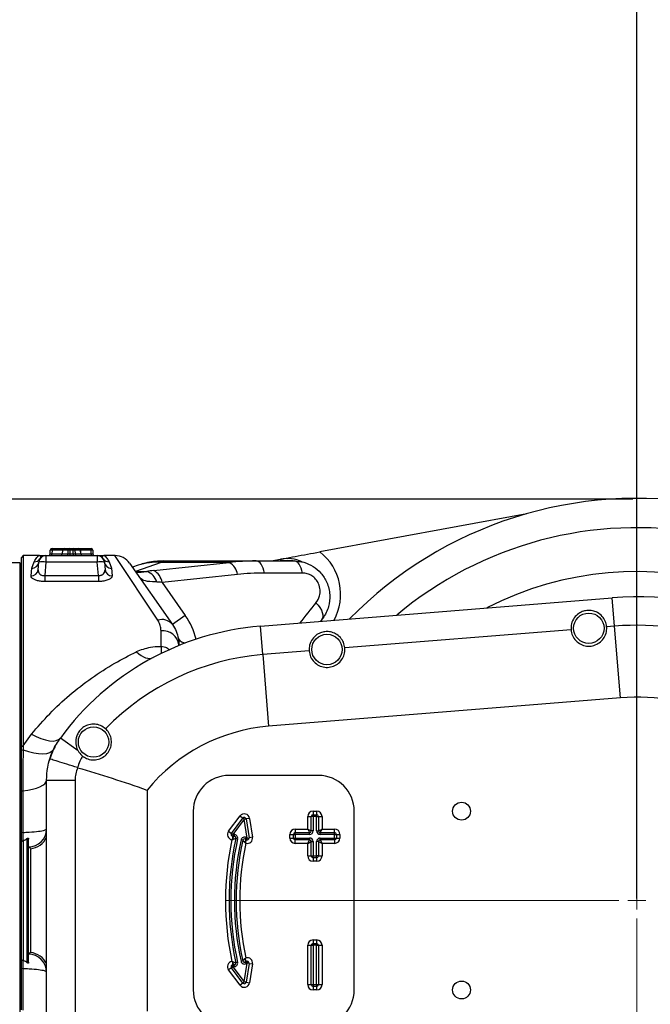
# Model space of a CAD drawing. Header units: millimetres. Extents: x -1 to 10933, y 0 to 7722.
# Tile 6 of 122: x 1861 to 2038, y 3649 to 3924. Entities that reach past the tile are written whole.
import ezdxf

# ---------------------------------------------------------------- set-up
doc = ezdxf.new("R2010")
doc.units = ezdxf.units.MM
doc.header["$LTSCALE"] = 13
doc.header["$PDSIZE"] = -1
doc.dimstyles.new('efort-st-1', dxfattribs={"dimtxt": 100, "dimasz": 100, "dimexe": 1.25, "dimexo": 0.625, "dimtad": 1, "dimdec": 0, "dimdsep": 46, "dimtxsty": 'Standard', "dimcen": 2.5, "dimclrd": 3, "dimclre": 3, "dimadec": 0, "dimazin": 0, "dimtfac": 1, "dimtmove": 0, "dimatfit": 3, "dimfxl": 1, "dimarcsym": 0})

# ---------------------------------------------------------------- blocks, each defined once
blk = doc.blocks.new('SW_CENTERMARKSYMBOL_0')
at = {"color": 0, "linetype": 'Continuous', "lineweight": 18}
for p, q in [((0, 5), (0, 115)), ((-5, 0), (-115, 0)), ((0, 0), (-2.5, 0)), ((0, 0), (0, 2.5)), ((0, 0), (0, -2.5)), ((0, 0), (2.5, 0)), ((0, -5), (0, -115))]:
    blk.add_line(p, q, dxfattribs=at)
blk = doc.blocks.new('*D141')
at = {"color": 3, "lineweight": -2}
for p, q in [((3648.18, 5105.23), (671.21, 5105.23)), ((672.46, 5005.23), (672.46, 1623.93)), ((3576.39, 1523.93), (671.21, 1523.93))]:
    blk.add_line(p, q, dxfattribs=at)
at = {"color": 3}
for points in [[(689.13, 5005.23), (655.8, 5005.23), (672.46, 5105.23)], [(655.8, 1623.93), (689.13, 1623.93), (672.46, 1523.93)]]:
    blk.add_solid(points, dxfattribs=at)
at = {"layer": 'Defpoints', "color": 0}
for p in [(3648.81, 5105.23), (672.46, 1523.93), (3577.02, 1523.93)]:
    blk.add_point(p, dxfattribs=at)
at = {"color": 0, "insert": (621.84, 3343.53), "char_height": 100, "attachment_point": 5, "rotation": 90}
blk.add_mtext('3581', dxfattribs=at)
blk = doc.blocks.new('*D142')
at = {"color": 3, "lineweight": -2}
for p, q in [((3648.18, 5105.23), (470.47, 5105.23)), ((471.72, 892.9), (471.72, 5005.23)), ((2387.63, 792.9), (470.47, 792.9))]:
    blk.add_line(p, q, dxfattribs=at)
at = {"color": 3}
for points in [[(488.39, 5005.23), (455.06, 5005.23), (471.72, 5105.23)], [(455.06, 892.9), (488.39, 892.9), (471.72, 792.9)]]:
    blk.add_solid(points, dxfattribs=at)
at = {"layer": 'Defpoints', "color": 0}
for p in [(471.72, 5105.23), (3648.81, 5105.23), (2388.26, 792.9)]:
    blk.add_point(p, dxfattribs=at)
at = {"color": 0, "insert": (421.1, 2938.83), "char_height": 100, "attachment_point": 5, "rotation": 90}
blk.add_mtext('4312', dxfattribs=at)
blk = doc.blocks.new('*D153')
at = {"color": 3, "lineweight": -2}
for p, q in [((2033.81, 3678.56), (2033.81, 4263.65)), ((3648.81, 3478.56), (3648.81, 4263.65)), ((3548.81, 4262.4), (2133.81, 4262.4))]:
    blk.add_line(p, q, dxfattribs=at)
at = {"color": 3}
for points in [[(2133.81, 4279.07), (2133.81, 4245.73), (2033.81, 4262.4)], [(3548.81, 4245.73), (3548.81, 4279.07), (3648.81, 4262.4)]]:
    blk.add_solid(points, dxfattribs=at)
at = {"layer": 'Defpoints', "color": 0}
for p in [(2033.81, 4262.4), (2033.81, 3677.93), (3648.81, 3477.93)]:
    blk.add_point(p, dxfattribs=at)
at = {"color": 0, "insert": (2841.31, 4313.03), "char_height": 100, "attachment_point": 5}
blk.add_mtext('1615', dxfattribs=at)
blk = doc.blocks.new('*D154')
at = {"color": 3, "lineweight": -2}
for p, q in [((1785.81, 3767.56), (1785.81, 4264.07)), ((2033.81, 3678.56), (2033.81, 4264.07)), ((1933.81, 4262.82), (1885.81, 4262.82))]:
    blk.add_line(p, q, dxfattribs=at)
at = {"color": 3}
for points in [[(1885.81, 4279.49), (1885.81, 4246.15), (1785.81, 4262.82)], [(1933.81, 4246.15), (1933.81, 4279.49), (2033.81, 4262.82)]]:
    blk.add_solid(points, dxfattribs=at)
at = {"layer": 'Defpoints', "color": 0}
for p in [(1785.81, 4262.82), (1785.81, 3766.93), (2033.81, 3677.93)]:
    blk.add_point(p, dxfattribs=at)
at = {"color": 0, "insert": (1909.81, 4313.44), "char_height": 100, "attachment_point": 5}
blk.add_mtext('248', dxfattribs=at)
blk = doc.blocks.new('*D155')
at = {"color": 3, "lineweight": -2}
for p, q in [((2032.65, 3790.21), (1670.6, 3790.21)), ((1671.85, 3690.21), (1671.85, 3665.39)), ((2032.65, 3565.39), (1670.6, 3565.39))]:
    blk.add_line(p, q, dxfattribs=at)
at = {"color": 3}
for points in [[(1688.51, 3690.21), (1655.18, 3690.21), (1671.85, 3790.21)], [(1655.18, 3665.39), (1688.51, 3665.39), (1671.85, 3565.39)]]:
    blk.add_solid(points, dxfattribs=at)
at = {"layer": 'Defpoints', "color": 0}
for p in [(2033.27, 3790.21), (1671.85, 3565.39), (2033.27, 3565.39)]:
    blk.add_point(p, dxfattribs=at)
at = {"color": 0, "insert": (1618.99, 3683.13), "char_height": 100, "attachment_point": 5, "rotation": 90}
blk.add_mtext('φ225', dxfattribs=at)

msp = doc.modelspace()

# ---------------------------------------------------------------- linework, layer by layer
at = {"color": 7, "linetype": 'Continuous', "lineweight": 25}
for p, q in [((2003.04, 3786.14), (1945.19, 3775.45)), ((1869.83, 3774.92), (1869.86, 3775.95)), ((1870.36, 3775.95), (1870.33, 3774.92)), ((1870.36, 3775.95), (1870.36, 3776.43)), ((1870.36, 3776.43), (1873.74, 3776.43)), ((1873.24, 3775.96), (1873.18, 3774.91)), ((1873.28, 3775.95), (1873.22, 3774.92)), ((1873.74, 3776.43), (1875.36, 3776.43)), ((1874.83, 3774.92), (1874.86, 3775.95)), ((1875.36, 3775.95), (1875.33, 3774.92)), ((1875.36, 3776.43), (1875.36, 3775.95)), ((1875.36, 3776.43), (1876.26, 3776.43)), ((1876.26, 3775.95), (1875.36, 3775.95)), ((1876.26, 3776.43), (1876.26, 3775.95)), ((1876.26, 3776.43), (1877.88, 3776.43)), ((1876.29, 3774.92), (1876.26, 3775.95)), ((1876.76, 3775.95), (1876.79, 3774.92)), ((1877.88, 3776.43), (1881.26, 3776.43)), ((1878.4, 3774.92), (1878.34, 3775.95)), ((1878.44, 3774.91), (1878.38, 3775.96)), ((1881.26, 3776.43), (1881.26, 3775.95)), ((1881.29, 3774.92), (1881.26, 3775.95)), ((1881.76, 3775.95), (1881.79, 3774.92)), ((1862.31, 3774.43), (1861.81, 3773.93)), ((1861.81, 3720.95), (1861.81, 3773.93)), ((1866.81, 3774.43), (1862.31, 3774.43)), ((1862.31, 3774.43), (1862.31, 3721.17)), ((1868.65, 3774.43), (1868.64, 3774.43)), ((1868.64, 3774.43), (1882.98, 3774.43)), ((1868.64, 3774.43), (1868.64, 3772.61)), ((1870.33, 3774.43), (1870.33, 3774.92)), ((1875.33, 3774.92), (1876.29, 3774.92)), ((1875.33, 3774.92), (1875.33, 3774.43)), ((1876.29, 3774.92), (1876.29, 3774.43)), ((1881.29, 3774.92), (1881.29, 3774.43)), ((1882.98, 3774.43), (1882.97, 3774.43)), ((1882.98, 3774.43), (1882.98, 3772.61)), ((1887.9, 3774.43), (1884.81, 3774.43)), ((1901.63, 3772.93), (1900.82, 3772.48)), ((1901.63, 3772.93), (1927.39, 3772.93)), ((1927.39, 3772.93), (1938.02, 3772.93)), ((1931.57, 3772.93), (1934.2, 3773.42)), ((1861.31, 3772.43), (1842.31, 3772.43)), ((1861.81, 3771.93), (1861.31, 3772.43)), ((1861.31, 3772.43), (1861.31, 3583.43)), ((1864.47, 3768.73), (1864.66, 3770.86)), ((1864.66, 3770.86), (1865.31, 3772.68)), ((1866.46, 3770.44), (1866.65, 3772.61)), ((1868.64, 3772.61), (1868.31, 3768.85)), ((1882.98, 3772.61), (1868.64, 3772.61)), ((1883.31, 3768.85), (1882.98, 3772.61)), ((1884.97, 3772.61), (1885.16, 3770.44)), ((1886.31, 3772.68), (1886.96, 3770.86)), ((1886.96, 3770.86), (1887.15, 3768.73)), ((1892, 3772.3), (1904, 3755.17)), ((1894.39, 3771.71), (1892.79, 3771.16)), ((1900.82, 3772.48), (1893.68, 3770)), ((1893.68, 3770), (1896.82, 3770)), ((1898.78, 3770.25), (1919.88, 3772.48)), ((1919.88, 3772.48), (1900.82, 3772.48)), ((1868.31, 3768.85), (1868.31, 3767.17)), ((1868.31, 3768.85), (1883.31, 3768.85)), ((1883.31, 3768.85), (1883.31, 3767.17)), ((1922.19, 3769.17), (1901.09, 3766.94)), ((1940.32, 3769.55), (1929.7, 3769.55)), ((1883.31, 3767.17), (1868.31, 3767.17)), ((1901.09, 3766.94), (1907.58, 3757.68)), ((1928.59, 3754.68), (2026.94, 3762.65)), ((2027.59, 3754.69), (2026.94, 3762.65)), ((1907.58, 3757.68), (1904, 3755.17)), ((1945.55, 3756.3), (1945.35, 3756.04)), ((1929.23, 3746.72), (1928.59, 3754.68)), ((2015.4, 3753.7), (1952.18, 3748.58)), ((2027.59, 3754.69), (2025.36, 3754.51)), ((2029.21, 3734.65), (2027.59, 3754.69)), ((1900.81, 3749.05), (1900.81, 3753.34)), ((1905.81, 3749.43), (1905.81, 3749.26)), ((1942.21, 3747.77), (1929.23, 3746.72)), ((1929.23, 3746.72), (1930.86, 3726.68)), ((2029.21, 3734.65), (1930.86, 3726.68)), ((1862.31, 3721.17), (1864.6, 3724.48)), ((1877.63, 3719.77), (1872.67, 3723.4)), ((1862.31, 3721.17), (1861.81, 3720.95)), ((1861.81, 3719.87), (1861.81, 3720.95)), ((1862.31, 3721.17), (1862.29, 3720.1)), ((1862.29, 3720.1), (1861.81, 3719.87)), ((1877.49, 3715.11), (1877.51, 3715.1)), ((1944.81, 3712.93), (1919.81, 3712.93)), ((1868.81, 3711.59), (1876.8, 3711.59)), ((1868.81, 3644.27), (1868.81, 3711.59)), ((1876.8, 3711.59), (1876.8, 3644.27)), ((1862.14, 3708.6), (1861.81, 3708.45)), ((1861.81, 3696.91), (1861.81, 3708.45)), ((1862.14, 3708.6), (1862.14, 3697)), ((1896.9, 3708.83), (1896.9, 3647.03)), ((1909.81, 3702.93), (1909.81, 3652.93)), ((1919.67, 3697.34), (1922.89, 3701.6)), ((1922.89, 3701.6), (1923.69, 3700.99)), ((1941.81, 3697.93), (1941.81, 3701.43)), ((1941.81, 3701.43), (1942.81, 3701.43)), ((1943.31, 3701.43), (1942.81, 3701.43)), ((1942.81, 3697.43), (1942.81, 3701.43)), ((1943.31, 3702.93), (1944.31, 3702.93)), ((1943.31, 3702.93), (1943.31, 3701.93)), ((1943.31, 3701.43), (1943.31, 3701.93)), ((1943.31, 3701.93), (1944.31, 3701.93)), ((1944.31, 3701.43), (1943.31, 3701.43)), ((1943.31, 3701.43), (1943.31, 3697.43)), ((1944.31, 3702.93), (1944.31, 3701.93)), ((1944.31, 3701.43), (1944.31, 3701.93)), ((1944.31, 3701.43), (1944.81, 3701.43)), ((1944.31, 3697.43), (1944.31, 3701.43)), ((1944.81, 3701.43), (1944.81, 3697.43)), ((1944.81, 3701.43), (1945.81, 3701.43)), ((1945.81, 3701.43), (1945.81, 3697.93)), ((1954.81, 3652.93), (1954.81, 3702.93)), ((1920.47, 3696.73), (1923.69, 3700.99)), ((1924.09, 3700.69), (1920.87, 3696.43)), ((1924.09, 3700.69), (1923.69, 3700.99)), ((1924.09, 3700.69), (1924.58, 3700.77)), ((1924.91, 3695.41), (1924.09, 3700.69)), ((1925.57, 3700.92), (1924.58, 3700.77)), ((1924.58, 3700.77), (1925.41, 3695.49)), ((1925.57, 3700.92), (1926.4, 3695.64)), ((1862.14, 3697), (1861.81, 3696.91)), ((1919.67, 3697.34), (1920.47, 3696.73)), ((1920.87, 3696.43), (1920.47, 3696.73)), ((1920.87, 3696.43), (1921.23, 3696.43)), ((1920.87, 3696.43), (1920.87, 3695.93)), ((1921.23, 3695.93), (1920.87, 3695.93)), ((1920.87, 3695.34), (1920.87, 3695.93)), ((1921.23, 3696.43), (1921.23, 3695.93)), ((1926.4, 3695.64), (1925.41, 3695.49)), ((1936.81, 3696.43), (1937.81, 3696.43)), ((1936.81, 3695.43), (1936.81, 3696.43)), ((1937.81, 3695.43), (1937.81, 3696.43)), ((1937.81, 3696.43), (1938.31, 3696.43)), ((1938.31, 3697.93), (1938.31, 3696.93)), ((1938.31, 3697.93), (1941.81, 3697.93)), ((1938.31, 3696.43), (1938.31, 3696.93)), ((1938.31, 3696.93), (1942.31, 3696.93)), ((1938.31, 3696.43), (1938.31, 3695.43)), ((1942.31, 3696.43), (1938.31, 3696.43)), ((1941.81, 3697.93), (1942.81, 3697.43)), ((1941.81, 3697.93), (1942.31, 3696.93)), ((1942.31, 3696.43), (1942.31, 3696.93)), ((1943.31, 3697.43), (1942.81, 3697.43)), ((1944.31, 3697.43), (1944.81, 3697.43)), ((1944.81, 3697.43), (1945.81, 3697.93)), ((1945.31, 3696.93), (1945.81, 3697.93)), ((1945.31, 3696.43), (1945.31, 3696.93)), ((1945.31, 3696.93), (1949.31, 3696.93)), ((1949.31, 3696.43), (1945.31, 3696.43)), ((1945.81, 3697.93), (1949.31, 3697.93)), ((1949.31, 3696.93), (1949.31, 3697.93)), ((1949.31, 3696.43), (1949.31, 3696.93)), ((1949.31, 3696.43), (1949.81, 3696.43)), ((1949.31, 3695.43), (1949.31, 3696.43)), ((1949.81, 3696.43), (1949.81, 3695.43)), ((1949.81, 3696.43), (1950.81, 3696.43)), ((1950.81, 3696.43), (1950.81, 3695.43)), ((1861.81, 3661.44), (1861.81, 3694.42)), ((1862.16, 3694.75), (1862.31, 3694.66)), ((1862.31, 3694.66), (1862.31, 3661.21)), ((1863.41, 3660.53), (1863.41, 3695.34)), ((1864.31, 3692.46), (1863.81, 3692.93)), ((1863.81, 3662.93), (1863.81, 3692.93)), ((1922.21, 3695.22), (1921.72, 3695.32)), ((1923.65, 3694.79), (1923.17, 3694.9)), ((1924.38, 3695.13), (1924.61, 3695.57)), ((1924.68, 3694.97), (1924.38, 3695.13)), ((1924.68, 3694.97), (1924.44, 3694.51)), ((1924.61, 3695.57), (1924.91, 3695.41)), ((1924.68, 3694.97), (1924.91, 3695.41)), ((1924.91, 3695.41), (1925.41, 3695.49)), ((1936.81, 3695.43), (1937.81, 3695.43)), ((1937.81, 3695.43), (1938.31, 3695.43)), ((1938.31, 3694.93), (1938.31, 3695.43)), ((1938.31, 3695.43), (1942.31, 3695.43)), ((1942.31, 3694.93), (1938.31, 3694.93)), ((1938.31, 3693.93), (1938.31, 3694.93)), ((1941.81, 3693.93), (1938.31, 3693.93)), ((1941.81, 3693.93), (1942.31, 3694.93)), ((1941.81, 3693.93), (1942.81, 3694.43)), ((1941.81, 3690.43), (1941.81, 3693.93)), ((1942.31, 3694.93), (1942.31, 3695.43)), ((1942.81, 3694.43), (1943.31, 3694.43)), ((1942.81, 3690.43), (1942.81, 3694.43)), ((1943.31, 3694.43), (1943.31, 3690.43)), ((1944.81, 3694.43), (1944.31, 3694.43)), ((1944.31, 3690.43), (1944.31, 3694.43)), ((1944.81, 3694.43), (1944.81, 3690.43)), ((1944.81, 3694.43), (1945.81, 3693.93)), ((1945.31, 3694.93), (1945.31, 3695.43)), ((1945.31, 3695.43), (1949.31, 3695.43)), ((1949.31, 3694.93), (1945.31, 3694.93)), ((1945.31, 3694.93), (1945.81, 3693.93)), ((1945.81, 3693.93), (1945.81, 3690.43)), ((1949.31, 3693.93), (1945.81, 3693.93)), ((1949.31, 3694.93), (1949.31, 3695.43)), ((1949.31, 3695.43), (1949.81, 3695.43)), ((1949.31, 3694.93), (1949.31, 3693.93)), ((1949.81, 3695.43), (1950.81, 3695.43)), ((1864.31, 3692.46), (1864.31, 3663.41)), ((1941.81, 3690.43), (1942.81, 3690.43)), ((1942.81, 3690.43), (1943.31, 3690.43)), ((1943.31, 3689.93), (1943.31, 3690.43)), ((1943.31, 3690.43), (1944.31, 3690.43)), ((1944.31, 3689.93), (1944.31, 3690.43)), ((1944.81, 3690.43), (1944.31, 3690.43)), ((1944.81, 3690.43), (1945.81, 3690.43)), ((1944.31, 3689.93), (1943.31, 3689.93)), ((1943.31, 3689.93), (1943.31, 3688.93)), ((1944.31, 3688.93), (1943.31, 3688.93)), ((1944.31, 3689.93), (1944.31, 3688.93)), ((1941.81, 3654.43), (1941.81, 3665.43)), ((1941.81, 3665.43), (1942.81, 3665.43)), ((1942.81, 3665.43), (1943.31, 3665.43)), ((1942.81, 3654.43), (1942.81, 3665.43)), ((1943.31, 3666.93), (1944.31, 3666.93)), ((1943.31, 3666.93), (1943.31, 3665.93)), ((1943.31, 3665.93), (1944.31, 3665.93)), ((1943.31, 3665.93), (1943.31, 3665.43)), ((1943.31, 3665.43), (1943.31, 3654.43)), ((1944.31, 3665.43), (1943.31, 3665.43)), ((1944.31, 3666.93), (1944.31, 3665.93)), ((1944.31, 3665.93), (1944.31, 3665.43)), ((1944.31, 3654.43), (1944.31, 3665.43)), ((1944.31, 3665.43), (1944.81, 3665.43)), ((1944.81, 3665.43), (1944.81, 3654.43)), ((1944.81, 3665.43), (1945.81, 3665.43)), ((1945.81, 3665.43), (1945.81, 3654.43)), ((1864.31, 3663.41), (1863.81, 3662.93)), ((1862.31, 3661.21), (1862.16, 3661.12)), ((1920.87, 3659.93), (1920.87, 3660.53)), ((1920.87, 3659.43), (1920.87, 3659.93)), ((1920.87, 3659.93), (1921.23, 3659.93)), ((1921.23, 3659.43), (1921.23, 3659.93)), ((1922.21, 3660.65), (1921.72, 3660.54)), ((1923.65, 3661.07), (1923.17, 3660.96)), ((1924.09, 3655.17), (1924.91, 3660.46)), ((1924.38, 3660.74), (1924.68, 3660.9)), ((1924.38, 3660.74), (1924.61, 3660.29)), ((1924.68, 3660.9), (1924.44, 3661.36)), ((1925.41, 3660.38), (1924.58, 3655.1)), ((1924.91, 3660.46), (1924.61, 3660.29)), ((1924.68, 3660.9), (1924.91, 3660.46)), ((1925.41, 3660.38), (1924.91, 3660.46)), ((1925.41, 3660.38), (1926.4, 3660.22)), ((1926.4, 3660.22), (1925.57, 3654.94)), ((1862.14, 3658.86), (1861.81, 3658.96)), ((1861.81, 3647.41), (1861.81, 3658.96)), ((1862.14, 3658.86), (1862.14, 3647.27)), ((1920.47, 3659.13), (1919.67, 3658.53)), ((1922.89, 3654.27), (1919.67, 3658.53)), ((1920.47, 3659.13), (1920.87, 3659.43)), ((1923.69, 3654.87), (1920.47, 3659.13)), ((1921.23, 3659.43), (1920.87, 3659.43)), ((1920.87, 3659.43), (1924.09, 3655.17)), ((1923.69, 3654.87), (1922.89, 3654.27)), ((1923.69, 3654.87), (1924.09, 3655.17)), ((1924.58, 3655.1), (1924.09, 3655.17)), ((1924.58, 3655.1), (1925.57, 3654.94)), ((1941.81, 3654.43), (1942.81, 3654.43)), ((1942.81, 3654.43), (1943.31, 3654.43)), ((1943.31, 3654.43), (1944.31, 3654.43)), ((1943.31, 3654.43), (1943.31, 3653.93)), ((1944.31, 3654.43), (1944.81, 3654.43)), ((1944.31, 3654.43), (1944.31, 3653.93)), ((1944.81, 3654.43), (1945.81, 3654.43)), ((1944.31, 3653.93), (1943.31, 3653.93)), ((1943.31, 3653.93), (1943.31, 3652.93)), ((1944.31, 3652.93), (1943.31, 3652.93)), ((1944.31, 3653.93), (1944.31, 3652.93))]:
    msp.add_line(p, q, dxfattribs=at)
at = {"color": 8, "linetype": 'Continuous', "lineweight": 25}
for p, q in [((1873.24, 3775.95), (1870.36, 3775.95)), ((1874.86, 3775.95), (1873.28, 3775.95)), ((1878.34, 3775.95), (1876.76, 3775.95)), ((1881.26, 3775.95), (1878.38, 3775.95)), ((1870.33, 3774.92), (1873.18, 3774.92)), ((1873.22, 3774.92), (1874.83, 3774.92)), ((1876.79, 3774.92), (1878.4, 3774.92)), ((1878.44, 3774.92), (1881.29, 3774.92)), ((1899.9, 3756.36), (1887.9, 3774.43)), ((1934.29, 3772.93), (1934.2, 3773.42)), ((1905.82, 3749.27), (1905.81, 3749.43))]:
    msp.add_line(p, q, dxfattribs=at)
at = {"color": 8, "linetype": 'Continuous', "lineweight": 25, "flags": 128}
for points in [[(1873.28, 3775.95), (1873.24, 3775.96), (1873.24, 3775.96)], [(1878.38, 3775.96), (1878.38, 3775.96), (1878.34, 3775.95)]]:
    msp.add_lwpolyline(points, dxfattribs=at)
at = {"color": 7, "linetype": 'Continuous', "lineweight": 25, "flags": 128}
for points in [[(1929.7, 3769.55), (1929.55, 3770.26), (1929.35, 3770.92), (1929.1, 3771.5), (1928.81, 3772), (1928.49, 3772.4), (1928.14, 3772.69), (1927.77, 3772.87), (1927.39, 3772.93)], [(1937.71, 3772.93), (1936.24, 3773.08), (1934.29, 3772.93)], [(1940.32, 3769.55), (1940.17, 3770.26), (1939.97, 3770.92), (1939.72, 3771.5), (1939.43, 3772), (1939.11, 3772.4), (1938.76, 3772.69), (1938.39, 3772.87), (1938.02, 3772.93)], [(1944.12, 3761.23), (1944.72, 3760.56), (1945.23, 3759.87), (1945.62, 3759.16), (1945.88, 3758.47), (1946.01, 3757.82), (1945.99, 3757.22), (1945.84, 3756.71), (1945.55, 3756.3)], [(1893.92, 3747.51), (1894.59, 3746.95), (1895.25, 3746.49), (1895.89, 3746.12), (1896.51, 3745.86), (1897.1, 3745.7), (1897.66, 3745.66), (1898.16, 3745.72), (1898.62, 3745.9)], [(1864.6, 3724.48), (1865.94, 3723.79), (1867.25, 3723.24), (1868.49, 3722.85), (1869.63, 3722.62), (1870.65, 3722.56), (1871.5, 3722.67), (1872.18, 3722.96), (1872.67, 3723.4)], [(1862.29, 3720.1), (1863.79, 3719.61), (1865.24, 3719.26), (1866.6, 3719.05), (1867.82, 3719), (1868.88, 3719.11), (1869.75, 3719.37), (1870.4, 3719.77), (1870.81, 3720.31)], [(1862.14, 3708.6), (1863.55, 3708.8), (1864.84, 3709.06), (1865.99, 3709.38), (1866.97, 3709.76), (1867.76, 3710.18), (1868.34, 3710.63), (1868.69, 3711.11), (1868.81, 3711.59)], [(1861.81, 3694.42), (1861.9, 3694.51), (1861.99, 3694.59), (1862.16, 3694.75)], [(1862.16, 3661.12), (1862.07, 3661.2), (1861.98, 3661.28), (1861.81, 3661.44)]]:
    msp.add_lwpolyline(points, dxfattribs=at)
at = {"color": 7, "linetype": 'Continuous', "lineweight": 25}
for centre, radius in [((2020.38, 3754.1), 4.25), ((1947.19, 3748.16), 4.25), ((1881.95, 3722.28), 4.25), ((1984.81, 3702.93), 2.5), ((1984.81, 3652.93), 2.5)]:
    msp.add_circle(centre, radius, dxfattribs=at)
at = {"color": 0, "linetype": 'Continuous', "lineweight": 18}
msp.add_arc((3648.81, 2197.93), 2907.3, 30, 170, dxfattribs=at)
at = {"color": 7, "linetype": 'Continuous', "lineweight": 25}
for centre, radius, start, end in [((2033.81, 3677.93), 112.5, 24.1351, 135.5611), ((1870.36, 3775.93), 0.5, 90, 178), ((1870.11, 3772.37), 3.59, 86.0129, 93.9871), ((1873.74, 3775.93), 0.5, 90, 177.0083), ((1873.76, 3775.95), 0.481, 92.2526, 180.2825), ((1875.36, 3775.93), 0.5, 90, 178), ((1875.11, 3772.37), 3.59, 86.0129, 93.9871), ((1876.26, 3775.93), 0.5, 2, 90), ((1876.51, 3772.37), 3.59, 86.0129, 93.9871), ((1877.88, 3775.93), 0.5, 2.9917, 90), ((1877.86, 3775.95), 0.481, 359.7175, 87.7474), ((1881.26, 3775.93), 0.5, 2, 90), ((1881.51, 3772.37), 3.59, 86.0129, 93.9871), ((1865.37, 3774.62), 1.94, 268.3005, 326.169), ((1868.64, 3772.43), 2, 90, 175), ((1869.33, 3774.93), 0.5, 270, 358), ((1872.68, 3774.93), 0.5, 270, 357.3454), ((1872.74, 3774.91), 0.481, 272.2526, 0.2825), ((1874.33, 3774.93), 0.5, 270, 358), ((1877.29, 3774.93), 0.5, 182, 270), ((1878.88, 3774.91), 0.481, 179.7175, 267.7474), ((1878.94, 3774.93), 0.5, 182.9654, 270), ((1882.29, 3774.93), 0.5, 182, 270), ((1882.98, 3772.43), 2, 5, 90), ((1886.25, 3774.62), 1.94, 213.831, 271.6995), ((1887.9, 3769.43), 5, 35.0137, 88.9681), ((1936.02, 3763.59), 10, 64.9664, 100.4715), ((1864.54, 3770.66), 1.93, 267.816, 353.3783), ((1864.7, 3772.81), 1.96, 268.6287, 354.01), ((1867.65, 3766.84), 5.85, 80.1973, 99.8027), ((1883.97, 3766.84), 5.85, 80.1973, 99.8027), ((1886.91, 3772.81), 1.96, 185.99, 271.3713), ((1887.08, 3770.66), 1.93, 186.6217, 272.184), ((1895.44, 3765.92), 4.31, 14.8873, 71.3055), ((1896.74, 3766.36), 4.39, 7.5144, 62.2339), ((1917.84, 3768.59), 4.39, 7.5144, 62.2339), ((2033.81, 3677.93), 92, 30.0963, 117.13), ((2033.81, 3677.93), 85, 32.2042, 94.635), ((1901.07, 3752.75), 3.79, 39.5289, 107.9362), ((1934.81, 3677.93), 77, 94.635, 143.8056), ((2033.81, 3677.93), 77.01, 43.7209, 94.635), ((1901.3, 3748.81), 4.56, 7.8582, 96.133), ((1934.81, 3677.93), 69.01, 94.635, 135.8475), ((2033.81, 3677.93), 56.91, 34.4851, 94.635), ((1934.81, 3677.93), 48.91, 94.635, 140.8124), ((1888.81, 3711.59), 20, 151.8491, 164.2329), ((1919.81, 3702.93), 10, 90, 180), ((1944.81, 3702.93), 10, 0, 90), ((1924.09, 3700.69), 1.5, 8.8958, 142.8958), ((1924.09, 3700.69), 0.5, 8.8958, 142.8958), ((1943.31, 3701.43), 1.5, 90, 180), ((1943.31, 3701.43), 0.5, 90, 180), ((1944.31, 3701.43), 1.5, 0, 90), ((1944.31, 3701.43), 0.5, 0, 90), ((1863.81, 3697.93), 5, 270, 0), ((1863.81, 3697.93), 5.5, 275.2159, 335.38), ((1920.87, 3696.43), 1.5, 142.8958, 260.485), ((1920.87, 3696.43), 0.5, 142.8958, 270), ((1921.23, 3695.43), 1, 347.4441, 90), ((1921.23, 3695.43), 0.5, 347.4441, 90), ((1924.14, 3694.69), 1, 62.0867, 167.5152), ((1924.91, 3695.41), 1.5, 253.8817, 8.8958), ((1938.31, 3696.43), 1.5, 90, 180), ((1938.31, 3696.43), 0.5, 90, 180), ((1942.31, 3697.43), 1, 270, 0), ((1942.31, 3697.43), 0.5, 270, 0), ((1945.31, 3697.43), 1, 180, 270), ((1945.31, 3697.43), 0.5, 180, 270), ((1949.31, 3696.43), 1.5, 0, 90), ((1949.31, 3696.43), 0.5, 0, 90), ((1999.81, 3677.93), 81, 167.87, 192.13), ((1999.81, 3677.93), 80, 167.4441, 192.5559), ((1999.81, 3677.93), 79.5, 167.4441, 192.5559), ((1919.57, 3694.09), 1.8, 33.8101, 43.896), ((1999.81, 3677.93), 78.5, 167.5152, 192.4848), ((1999.81, 3677.93), 78, 167.5152, 192.4848), ((1999.81, 3677.93), 77, 167.9799, 192.0201), ((1924.14, 3694.69), 0.5, 62.0867, 167.5152), ((1924.91, 3693.04), 1.54, 107.8314, 122.0251), ((1924.91, 3695.41), 0.5, 242.0867, 8.8958), ((1938.31, 3695.43), 1.5, 180, 270), ((1938.31, 3695.43), 0.5, 180, 270), ((1942.31, 3694.43), 1, 0, 90), ((1942.31, 3694.43), 0.5, 0, 90), ((1945.31, 3694.43), 1, 90, 180), ((1945.31, 3694.43), 0.5, 90, 180), ((1949.31, 3695.43), 0.5, 270, 0), ((1949.31, 3695.43), 1.5, 270, 0), ((1943.31, 3690.43), 1.5, 180, 270), ((1943.31, 3690.43), 0.5, 180, 270), ((1944.31, 3690.43), 0.5, 270, 0), ((1944.31, 3690.43), 1.5, 270, 0), ((1943.31, 3665.43), 1.5, 90, 180), ((1943.31, 3665.43), 0.5, 90, 180), ((1944.31, 3665.43), 1.5, 0, 90), ((1944.31, 3665.43), 0.5, 0, 90), ((1863.81, 3657.93), 5, 0, 90), ((1863.81, 3657.93), 5.5, 24.62, 84.7841), ((1920.87, 3659.43), 1.5, 99.515, 217.1042), ((1920.87, 3659.43), 0.5, 90, 217.1042), ((1919.57, 3661.78), 1.8, 316.104, 326.1899), ((1921.23, 3660.43), 1, 270, 12.5559), ((1921.23, 3660.43), 0.5, 270, 12.5559), ((1924.14, 3661.18), 1, 192.4848, 297.9133), ((1924.14, 3661.18), 0.5, 192.4848, 297.9133), ((1924.91, 3662.83), 1.54, 237.9749, 252.1686), ((1924.91, 3660.46), 1.5, 351.1042, 106.1183), ((1924.91, 3660.46), 0.5, 351.1042, 117.9133), ((1924.09, 3655.17), 1.5, 217.1042, 351.1042), ((1924.09, 3655.17), 0.5, 217.1042, 351.1042), ((1943.31, 3654.43), 1.5, 180, 270), ((1943.31, 3654.43), 0.5, 180, 270), ((1944.31, 3654.43), 0.5, 270, 0), ((1944.31, 3654.43), 1.5, 270, 0), ((1919.81, 3652.93), 10, 180, 270), ((1944.81, 3652.93), 10, 270, 0)]:
    msp.add_arc(centre, radius, start, end, dxfattribs=at)
at = {"color": 8, "linetype": 'Continuous', "lineweight": 25}
for centre, radius, start, end in [((2033.81, 3677.93), 104.3, 29.6875, 130.0519), ((1936.02, 3763.59), 15, 331.1526, 52.2819), ((1899.4, 3756.88), 15.66, 84.7901, 108.6631), ((1891.2, 3746.2), 20, 13.9722, 35.0137), ((1907.7, 3752.35), 2.34, 208.6066, 270.6089), ((2310.45, 3751.17), 409.64, 180.2975, 180.5798)]:
    msp.add_arc(centre, radius, start, end, dxfattribs=at)
at = {"color": 7, "linetype": 'Continuous', "lineweight": 25}
for centre, major_axis, ratio, start_param, end_param in [((1870.33, 3774.93), (0.501, 0.017), 0.034709, 3.139166, 4.708744), ((1875.33, 3774.93), (0.501, 0.017), 0.034709, 3.139166, 4.708744), ((1876.29, 3774.93), (0.501, -0.017), 0.034709, 4.716034, 6.285612), ((1881.29, 3774.93), (0.501, -0.017), 0.034709, 4.716034, 6.285612), ((1944.91, 3742.93), (47.35, -15.67), 0.540277, 2.120432, 2.294965), ((1910.63, 3768.06), (18.41, -0.27), 0.142921, 2.271856, 2.420951), ((1947.21, 3744.55), (47.8, -11.66), 0.462716, 2.055855, 2.230387), ((1910.63, 3763.14), (14.33, -3.26), 0.149488, 2.3325, 2.481594)]:
    msp.add_ellipse(centre, major_axis=major_axis, ratio=ratio, start_param=start_param, end_param=end_param, dxfattribs=at)
at = {"color": 8, "linetype": 'Continuous', "lineweight": 25}
for centre, major_axis, ratio, start_param, end_param in [((1873.68, 3774.93), (0.502, 0.026), 0.034475, 2.745286, 3.140629), ((1877.93, 3774.93), (0.502, -0.026), 0.034475, 0.002861, 0.396306), ((2038.42, 3681.17), (101.34, 71), 0.99974, 1.826521, 1.88508)]:
    msp.add_ellipse(centre, major_axis=major_axis, ratio=ratio, start_param=start_param, end_param=end_param, dxfattribs=at)
at = {"color": 7, "linetype": 'Continuous', "lineweight": 25}
for points, knots in [([(1865.31, 3772.68), (1865.59, 3773.12), (1866.16, 3774), (1866.54, 3774.38), (1866.76, 3774.43), (1866.81, 3774.43), (1866.81, 3774.43)], [0, 0, 0, 0, 0.424856, 0.865713, 0.996601, 1, 1, 1, 1]), ([(1866.81, 3774.43), (1866.81, 3774.43), (1866.82, 3774.43), (1866.9, 3774.43), (1867.09, 3774.34), (1867.22, 3774.02), (1867.04, 3773.66), (1866.98, 3773.54)], [0, 0, 0, 0, 0.003389, 0.028068, 0.327519, 0.786218, 1, 1, 1, 1]), ([(1866.81, 3774.43), (1866.81, 3774.43), (1867.17, 3774.43), (1867.85, 3774.43), (1868.52, 3774.43), (1868.6, 3774.43), (1868.63, 3774.43)], [0, 0, 0, 0, 0.003351, 0.404273, 0.80567, 1, 1, 1, 1]), ([(1882.99, 3774.43), (1883.02, 3774.43), (1883.1, 3774.43), (1883.77, 3774.43), (1884.45, 3774.43), (1884.81, 3774.43), (1884.81, 3774.43)], [0, 0, 0, 0, 0.194329, 0.595039, 0.996649, 1, 1, 1, 1]), ([(1884.64, 3773.54), (1884.58, 3773.66), (1884.4, 3774.02), (1884.53, 3774.34), (1884.72, 3774.43), (1884.8, 3774.43), (1884.81, 3774.43), (1884.81, 3774.43)], [0, 0, 0, 0, 0.213782, 0.672481, 0.971932, 0.99661, 1, 1, 1, 1]), ([(1884.81, 3774.43), (1884.81, 3774.43), (1884.81, 3774.43), (1884.82, 3774.43), (1884.83, 3774.43), (1884.89, 3774.43), (1884.96, 3774.41), (1885.2, 3774.28), (1885.53, 3773.89), (1886.08, 3773.04), (1886.31, 3772.68)], [0, 0, 0, 0, 0.003399, 0.005281, 0.012949, 0.043624, 0.166332, 0.188128, 0.657728, 1, 1, 1, 1]), ([(1901.53, 3772.9), (1901.17, 3772.91), (1900.04, 3772.92), (1898.17, 3772.68), (1896.14, 3772.28), (1894.91, 3771.87), (1894.39, 3771.7)], [0, 0, 0, 0, 0.149141, 0.459782, 0.771113, 1, 1, 1, 1]), ([(1934.2, 3773.42), (1934.2, 3773.42), (1934.53, 3773.48), (1935.88, 3773.73), (1938.3, 3774.18), (1941.62, 3774.79), (1944.04, 3775.24), (1945.19, 3775.45)], [0, 0, 0, 0, 0.0016096, 0.0986304, 0.4055968, 0.7173401, 1, 1, 1, 1]), ([(1938.02, 3772.93), (1938.94, 3772.86), (1940.78, 3772.71), (1943.37, 3771.5), (1945.63, 3769.58), (1947.37, 3766.84), (1948.16, 3763.52), (1947.84, 3760.6), (1947.02, 3758.43), (1946.26, 3757.16), (1945.71, 3756.49), (1945.55, 3756.3)], [0, 0, 0, 0, 0.123631, 0.245148, 0.367506, 0.502668, 0.655365, 0.801293, 0.882089, 0.965547, 1, 1, 1, 1]), ([(1866.46, 3770.44), (1866.47, 3770.25), (1866.48, 3769.89), (1866.75, 3769.42), (1867.16, 3769.07), (1867.56, 3768.91), (1867.94, 3768.84), (1868.15, 3768.84), (1868.31, 3768.85)], [0, 0, 0, 0, 0.255674, 0.474264, 0.661963, 0.833164, 0.865183, 1, 1, 1, 1]), ([(1883.31, 3768.85), (1883.4, 3768.84), (1883.55, 3768.84), (1883.86, 3768.86), (1884.13, 3768.94), (1884.46, 3769.09), (1884.83, 3769.37), (1885.14, 3769.85), (1885.15, 3770.24), (1885.16, 3770.44)], [0, 0, 0, 0, 0.075574, 0.125662, 0.258228, 0.319013, 0.47796, 0.732949, 1, 1, 1, 1]), ([(1868.31, 3767.17), (1867.91, 3767.19), (1867.1, 3767.22), (1866.02, 3767.45), (1865.16, 3767.79), (1864.58, 3768.23), (1864.45, 3768.56), (1864.47, 3768.73), (1864.47, 3768.73)], [0, 0, 0, 0, 0.187375, 0.373829, 0.563564, 0.769511, 0.996147, 1, 1, 1, 1]), ([(1887.15, 3768.73), (1887.12, 3768.55), (1887.05, 3768.19), (1886.29, 3767.69), (1885.18, 3767.33), (1884.11, 3767.19), (1883.49, 3767.18), (1883.31, 3767.17)], [0, 0, 0, 0, 0.2412225, 0.4839877, 0.7116552, 0.9149664, 1, 1, 1, 1]), ([(1899.6, 3767.03), (1899.19, 3767.04), (1897.76, 3767.1), (1895.88, 3767.31), (1895.07, 3768.09), (1894.68, 3768.47)], [0, 0, 0, 0, 0.17486, 0.602943, 1, 1, 1, 1]), ([(1944.12, 3761.23), (1944.52, 3761.84), (1945.2, 3762.88), (1945.37, 3764.81), (1944.98, 3766.48), (1944.1, 3767.88), (1942.96, 3768.84), (1941.67, 3769.44), (1940.78, 3769.51), (1940.32, 3769.55)], [0, 0, 0, 0, 0.2091173, 0.3577135, 0.50711, 0.6363712, 0.7540404, 0.8739062, 1, 1, 1, 1]), ([(2025.36, 3754.51), (2025.26, 3755.06), (2025.06, 3756.15), (2024.13, 3757.53), (2022.91, 3758.51), (2021.5, 3759.04), (2020.12, 3759.14), (2018.78, 3758.9), (2017.41, 3758.23), (2016.23, 3757.06), (2015.43, 3755.47), (2015.41, 3754.26), (2015.4, 3753.7)], [0, 0, 0, 0, 0.102974, 0.205515, 0.319995, 0.415089, 0.491214, 0.567516, 0.65868, 0.776919, 0.896379, 1, 1, 1, 1]), ([(1900.81, 3753.34), (1900.8, 3753.52), (1900.78, 3754.13), (1900.57, 3755.17), (1900.13, 3755.96), (1899.9, 3756.36)], [0, 0, 0, 0, 0.170131, 0.580255, 1, 1, 1, 1]), ([(1904, 3755.17), (1904.38, 3754.55), (1905.14, 3753.29), (1905.59, 3751.66), (1905.78, 3750.36), (1905.8, 3749.77), (1905.81, 3749.43)], [0, 0, 0, 0, 0.349605, 0.711989, 0.831179, 1, 1, 1, 1]), ([(2015.4, 3753.7), (2015.5, 3753.14), (2015.7, 3752.02), (2016.7, 3750.58), (2018.08, 3749.55), (2019.72, 3749.04), (2021.42, 3749.11), (2022.99, 3749.73), (2024.28, 3750.82), (2025.14, 3752.28), (2025.41, 3753.58), (2025.37, 3754.32), (2025.36, 3754.51)], [0, 0, 0, 0, 0.109467, 0.218987, 0.327139, 0.433669, 0.539192, 0.644339, 0.749677, 0.855796, 0.96331, 1, 1, 1, 1]), ([(1952.18, 3748.58), (1952.07, 3749.12), (1951.87, 3750.22), (1950.94, 3751.59), (1949.72, 3752.58), (1948.31, 3753.1), (1946.94, 3753.21), (1945.59, 3752.97), (1944.22, 3752.29), (1943.04, 3751.12), (1942.25, 3749.53), (1942.22, 3748.33), (1942.21, 3747.77)], [0, 0, 0, 0, 0.102974, 0.205515, 0.319995, 0.415089, 0.491214, 0.567516, 0.65868, 0.776919, 0.896379, 1, 1, 1, 1]), ([(1893.92, 3747.51), (1893.94, 3747.53), (1894.56, 3747.82), (1895.84, 3748.32), (1898.01, 3748.86), (1899.71, 3749.04), (1900.69, 3749.04), (1900.81, 3749.05)], [0, 0, 0, 0, 0.014572, 0.306051, 0.597366, 0.952812, 1, 1, 1, 1]), ([(1942.21, 3747.77), (1942.31, 3747.21), (1942.51, 3746.08), (1943.51, 3744.65), (1944.89, 3743.61), (1946.53, 3743.11), (1948.23, 3743.18), (1949.81, 3743.79), (1951.1, 3744.89), (1951.95, 3746.35), (1952.22, 3747.64), (1952.18, 3748.39), (1952.18, 3748.58)], [0, 0, 0, 0, 0.109467, 0.218987, 0.327139, 0.433669, 0.539192, 0.644339, 0.749677, 0.855796, 0.96331, 1, 1, 1, 1]), ([(1864.6, 3724.48), (1866.26, 3726.43), (1869.59, 3730.32), (1875.23, 3735.52), (1881.31, 3740.23), (1887.55, 3744.26), (1891.9, 3746.48), (1893.92, 3747.51)], [0, 0, 0, 0, 0.201945, 0.403928, 0.611821, 0.819723, 1, 1, 1, 1]), ([(1885.3, 3726), (1884.85, 3726.33), (1883.95, 3726.99), (1882.32, 3727.35), (1880.73, 3727.22), (1879.32, 3726.62), (1878.23, 3725.71), (1877.47, 3724.62), (1876.97, 3723.27), (1876.89, 3721.71), (1877.24, 3720.48), (1877.57, 3719.87), (1877.63, 3719.77)], [0, 0, 0, 0, 0.114515, 0.228626, 0.355488, 0.463901, 0.551394, 0.639109, 0.723858, 0.849179, 0.976162, 1, 1, 1, 1]), ([(1878.88, 3718.34), (1879.22, 3718.11), (1880.04, 3717.56), (1881.59, 3717.2), (1883.32, 3717.37), (1884.87, 3718.11), (1886.08, 3719.3), (1886.83, 3720.82), (1887.04, 3722.5), (1886.69, 3724.15), (1886, 3725.31), (1885.45, 3725.85), (1885.3, 3726)], [0, 0, 0, 0, 0.081649, 0.1946928, 0.3060002, 0.4154015, 0.5234552, 0.6309163, 0.7385122, 0.8469655, 0.9569638, 1, 1, 1, 1]), ([(1869.72, 3717.57), (1870, 3718.37), (1870.72, 3720.44), (1871.93, 3722.27), (1872.67, 3723.4)], [0, 0, 0, 0, 0.386243, 1, 1, 1, 1]), ([(1862.29, 3720.1), (1862.26, 3718.87), (1862.2, 3716.38), (1862.15, 3712.54), (1862.15, 3709.91), (1862.14, 3708.6)], [0, 0, 0, 0, 0.33044, 0.66585, 1, 1, 1, 1]), ([(1878.88, 3718.34), (1878.59, 3717.87), (1877.98, 3716.85), (1877.66, 3715.71), (1877.49, 3715.11)], [0, 0, 0, 0, 0.469074, 1, 1, 1, 1]), ([(1877.63, 3719.77), (1877.93, 3719.34), (1878.29, 3718.82), (1878.8, 3718.41), (1878.88, 3718.34)], [0, 0, 0, 0, 0.840569, 1, 1, 1, 1]), ([(1868.81, 3711.59), (1868.87, 3712.81), (1868.96, 3714.83), (1869.5, 3716.78), (1869.72, 3717.57)], [0, 0, 0, 0, 0.598429, 1, 1, 1, 1]), ([(1877.49, 3715.11), (1876.45, 3715.43), (1874.38, 3716.09), (1871.88, 3716.87), (1870.16, 3717.42), (1869.72, 3717.56), (1869.72, 3717.57), (1869.72, 3717.57)], [0, 0, 0, 0, 0.244172, 0.488347, 0.732456, 0.993938, 1, 1, 1, 1]), ([(1877.51, 3715.1), (1877.3, 3714.54), (1876.89, 3713.41), (1876.83, 3712.2), (1876.8, 3711.59)], [0, 0, 0, 0, 0.496106, 1, 1, 1, 1]), ([(1877.51, 3715.1), (1880.71, 3714.13), (1887.14, 3712.19), (1893.63, 3710), (1896.88, 3708.84), (1896.9, 3708.83)], [0, 0, 0, 0, 0.495704, 0.996118, 1, 1, 1, 1]), ([(1861.81, 3694.42), (1861.81, 3694.7), (1861.81, 3695.43), (1861.81, 3696.34), (1861.81, 3696.91)], [0, 0, 0, 0, 0.376279, 1, 1, 1, 1]), ([(1862.14, 3697), (1862.76, 3697.03), (1864.44, 3697.1), (1866.68, 3697.31), (1868.47, 3697.61), (1868.7, 3697.82), (1868.81, 3697.93)], [0, 0, 0, 0, 0.1637521, 0.442116, 0.7214356, 1, 1, 1, 1]), ([(1862.14, 3697), (1862.14, 3696.55), (1862.15, 3695.73), (1862.16, 3695.06), (1862.16, 3694.75)], [0, 0, 0, 0, 0.54085, 1, 1, 1, 1]), ([(1920.87, 3695.34), (1920.93, 3695.45), (1921.05, 3695.64), (1921.16, 3695.82), (1921.22, 3695.91), (1921.23, 3695.93), (1921.23, 3695.93)], [0, 0, 0, 0, 0.341836, 0.607231, 0.797482, 1, 1, 1, 1]), ([(1862.31, 3694.66), (1862.66, 3694.84), (1863.04, 3695.04), (1863.38, 3695.31), (1863.41, 3695.34)], [0, 0, 0, 0, 0.898639, 1, 1, 1, 1]), ([(1863.41, 3695.34), (1863.44, 3695.36), (1863.49, 3695.4), (1863.56, 3695.43), (1863.63, 3695.44), (1863.69, 3695.42), (1863.75, 3695.37), (1863.8, 3695.27), (1863.81, 3695.18), (1863.81, 3695.14)], [0, 0, 0, 0, 0.13369, 0.244584, 0.337467, 0.430315, 0.557896, 0.763333, 1, 1, 1, 1]), ([(1863.81, 3692.93), (1863.81, 3692.93), (1863.81, 3692.91), (1863.81, 3693.19), (1863.81, 3693.99), (1863.81, 3694.78), (1863.81, 3695.14)], [0, 0, 0, 0, 0.300177, 0.604055, 0.823241, 1, 1, 1, 1]), ([(1920.62, 3694.95), (1920.62, 3694.95), (1920.62, 3694.96), (1920.63, 3694.97), (1920.64, 3694.98), (1920.66, 3695.01), (1920.7, 3695.06), (1920.77, 3695.17), (1920.83, 3695.27), (1920.87, 3695.34)], [0, 0, 0, 0, 0.0136061, 0.038119, 0.0710393, 0.1328379, 0.2503699, 0.4820933, 1, 1, 1, 1]), ([(1920.62, 3694.95), (1920.62, 3694.95), (1920.62, 3694.95), (1920.63, 3694.96), (1920.63, 3694.96), (1920.64, 3694.96), (1920.66, 3694.97), (1920.7, 3694.98), (1920.77, 3695), (1920.89, 3695.03), (1921, 3695.07), (1921.06, 3695.09)], [0, 0, 0, 0, 0.013365, 0.014574, 0.024274, 0.045029, 0.083446, 0.15441, 0.285319, 0.528299, 1, 1, 1, 1]), ([(1921.72, 3695.32), (1921.72, 3695.32), (1921.7, 3695.32), (1921.6, 3695.28), (1921.4, 3695.21), (1921.18, 3695.13), (1921.06, 3695.09)], [0, 0, 0, 0, 0.202603, 0.392891, 0.658253, 1, 1, 1, 1]), ([(1923.65, 3694.79), (1923.66, 3694.79), (1923.67, 3694.78), (1923.75, 3694.7), (1923.88, 3694.56), (1924.02, 3694.42), (1924.09, 3694.35)], [0, 0, 0, 0, 0.2131244, 0.4126098, 0.6939651, 1, 1, 1, 1]), ([(1924.09, 3694.35), (1924.15, 3694.28), (1924.24, 3694.19), (1924.36, 3694.09), (1924.42, 3694.03), (1924.46, 3694), (1924.48, 3693.99), (1924.49, 3693.98), (1924.49, 3693.97), (1924.5, 3693.97), (1924.5, 3693.97)], [0, 0, 0, 0, 0.480563, 0.720606, 0.849136, 0.918655, 0.956218, 0.976465, 0.98882, 1, 1, 1, 1]), ([(1924.38, 3695.13), (1924.38, 3695.12), (1924.38, 3695.11), (1924.39, 3695), (1924.41, 3694.8), (1924.43, 3694.61), (1924.44, 3694.51)], [0, 0, 0, 0, 0.213224, 0.412752, 0.694065, 1, 1, 1, 1]), ([(1924.44, 3694.51), (1924.44, 3694.41), (1924.44, 3694.28), (1924.47, 3694.12), (1924.48, 3694.05), (1924.49, 3694.01), (1924.49, 3693.99), (1924.5, 3693.98), (1924.5, 3693.98), (1924.5, 3693.97), (1924.5, 3693.97), (1924.5, 3693.97)], [0, 0, 0, 0, 0.539246, 0.763786, 0.875488, 0.933716, 0.964568, 0.981023, 0.987617, 0.988556, 1, 1, 1, 1]), ([(1863.81, 3660.73), (1863.81, 3660.97), (1863.81, 3661.63), (1863.81, 3662.51), (1863.81, 3662.97), (1863.81, 3662.95), (1863.81, 3662.93)], [0, 0, 0, 0, 0.118317, 0.319448, 0.630963, 1, 1, 1, 1]), ([(1861.81, 3658.96), (1861.81, 3659.52), (1861.81, 3660.43), (1861.81, 3661.16), (1861.81, 3661.44)], [0, 0, 0, 0, 0.6237199, 1, 1, 1, 1]), ([(1862.16, 3661.12), (1862.16, 3660.81), (1862.15, 3660.14), (1862.14, 3659.31), (1862.14, 3658.86)], [0, 0, 0, 0, 0.45915, 1, 1, 1, 1]), ([(1863.41, 3660.53), (1863.1, 3660.75), (1862.74, 3661.01), (1862.35, 3661.19), (1862.31, 3661.21)], [0, 0, 0, 0, 0.891571, 1, 1, 1, 1]), ([(1863.81, 3660.73), (1863.8, 3660.66), (1863.8, 3660.56), (1863.73, 3660.47), (1863.67, 3660.44), (1863.6, 3660.43), (1863.53, 3660.45), (1863.47, 3660.48), (1863.42, 3660.51), (1863.41, 3660.53)], [0, 0, 0, 0, 0.355495, 0.482032, 0.609655, 0.702677, 0.795665, 0.923381, 1, 1, 1, 1]), ([(1920.62, 3660.91), (1920.62, 3660.91), (1920.62, 3660.91), (1920.63, 3660.91), (1920.63, 3660.91), (1920.64, 3660.91), (1920.66, 3660.9), (1920.7, 3660.89), (1920.77, 3660.87), (1920.89, 3660.83), (1921, 3660.8), (1921.06, 3660.77)], [0, 0, 0, 0, 0.0133649, 0.0145745, 0.0242736, 0.045029, 0.0834463, 0.1544096, 0.2853192, 0.5282987, 1, 1, 1, 1]), ([(1920.62, 3660.91), (1920.62, 3660.91), (1920.62, 3660.91), (1920.63, 3660.9), (1920.64, 3660.88), (1920.66, 3660.85), (1920.7, 3660.8), (1920.77, 3660.69), (1920.83, 3660.59), (1920.87, 3660.53)], [0, 0, 0, 0, 0.013606, 0.038119, 0.071039, 0.132838, 0.25037, 0.482093, 1, 1, 1, 1]), ([(1920.87, 3660.53), (1920.93, 3660.42), (1921.05, 3660.23), (1921.16, 3660.05), (1921.22, 3659.95), (1921.23, 3659.94), (1921.23, 3659.93)], [0, 0, 0, 0, 0.341836, 0.607231, 0.797482, 1, 1, 1, 1]), ([(1921.06, 3660.77), (1921.18, 3660.73), (1921.4, 3660.66), (1921.6, 3660.59), (1921.7, 3660.55), (1921.72, 3660.54), (1921.72, 3660.54)], [0, 0, 0, 0, 0.341747, 0.607109, 0.797397, 1, 1, 1, 1]), ([(1923.65, 3661.07), (1923.66, 3661.08), (1923.67, 3661.08), (1923.75, 3661.17), (1923.88, 3661.31), (1924.02, 3661.45), (1924.09, 3661.52)], [0, 0, 0, 0, 0.213124, 0.41261, 0.693965, 1, 1, 1, 1]), ([(1924.09, 3661.52), (1924.15, 3661.58), (1924.24, 3661.67), (1924.36, 3661.78), (1924.42, 3661.83), (1924.46, 3661.86), (1924.48, 3661.88), (1924.49, 3661.89), (1924.49, 3661.89), (1924.5, 3661.9), (1924.5, 3661.9)], [0, 0, 0, 0, 0.480563, 0.720606, 0.849136, 0.918655, 0.956218, 0.976465, 0.98882, 1, 1, 1, 1]), ([(1924.38, 3660.74), (1924.38, 3660.74), (1924.38, 3660.76), (1924.39, 3660.87), (1924.41, 3661.06), (1924.43, 3661.26), (1924.44, 3661.36)], [0, 0, 0, 0, 0.213224, 0.412752, 0.694065, 1, 1, 1, 1]), ([(1924.44, 3661.36), (1924.44, 3661.45), (1924.44, 3661.59), (1924.47, 3661.75), (1924.48, 3661.82), (1924.49, 3661.86), (1924.49, 3661.87), (1924.5, 3661.88), (1924.5, 3661.89), (1924.5, 3661.89), (1924.5, 3661.89), (1924.5, 3661.9)], [0, 0, 0, 0, 0.539246, 0.763786, 0.875488, 0.933716, 0.964568, 0.981023, 0.987617, 0.988556, 1, 1, 1, 1]), ([(1868.81, 3657.93), (1868.7, 3658.04), (1868.47, 3658.26), (1866.68, 3658.56), (1864.44, 3658.76), (1862.76, 3658.84), (1862.14, 3658.86)], [0, 0, 0, 0, 0.2785644, 0.557884, 0.8362479, 1, 1, 1, 1])]:
    msp.add_open_spline(points, degree=3, knots=knots, dxfattribs=at)
at = {"color": 8, "linetype": 'Continuous', "lineweight": 25}
for points, knots in [([(1893.8, 3769.72), (1894.26, 3769.75), (1895.17, 3769.8), (1896.27, 3769.94), (1896.82, 3770)], [0, 0, 0, 0, 0.497517, 1, 1, 1, 1]), ([(1900.81, 3749.05), (1901.09, 3749.03), (1901.63, 3748.99), (1902.49, 3748.68), (1902.96, 3748.28), (1903.23, 3748.05)], [0, 0, 0, 0, 0.314003, 0.600724, 1, 1, 1, 1])]:
    msp.add_open_spline(points, degree=3, knots=knots, dxfattribs=at)
at = {"color": 7, "linetype": 'Continuous', "lineweight": 25}
msp.add_open_spline([(1861.81, 3708.45), (1861.81, 3710.4), (1861.81, 3714.3), (1861.81, 3718.01), (1861.81, 3719.87)], degree=3, dxfattribs=at)

# ---------------------------------------------------------------- block references
at = {"color": 7, "linetype": 'Continuous', "lineweight": 18, "true_color": 0xffffff}
msp.add_blockref('SW_CENTERMARKSYMBOL_0', (2033.81, 3677.93), dxfattribs=at)

# ---------------------------------------------------------------- dimensions: what is measured, and where the dimension line sits
at = {"color": 0}
for base, p1, p2, picture, middle in [((471.72, 5105.23), (2388.26, 792.9), (3648.81, 5105.23), '*D142', (471.72, 2938.83)), ((672.46, 1523.93), (3648.81, 5105.23), (3577.02, 1523.93), '*D141', (672.46, 3343.53))]:
    dim = msp.add_linear_dim(base=base, p1=p1, p2=p2, angle=90, dimstyle='efort-st-1', dxfattribs=at)
    dim.commit()
    dim.dimension.update_dxf_attribs({"geometry": picture, "text_midpoint": middle, "dimtype": 160})
for base, p1, p2, picture, middle in [((1785.81, 4262.82), (2033.81, 3677.93), (1785.81, 3766.93), '*D154', (1909.81, 4262.82)), ((2033.81, 4262.4), (3648.81, 3477.93), (2033.81, 3677.93), '*D153', (2841.31, 4262.4))]:
    dim = msp.add_linear_dim(base=base, p1=p1, p2=p2, dimstyle='efort-st-1', dxfattribs=at)
    dim.commit()
    dim.dimension.update_dxf_attribs({"geometry": picture, "text_midpoint": middle, "dimtype": 160})
dim = msp.add_linear_dim(base=(1671.85, 3565.39), p1=(2033.27, 3790.21), p2=(2033.27, 3565.39), angle=90, text='φ<>', dimstyle='efort-st-1', override={"dimtxsty": 'Standard'}, dxfattribs=at)
dim.commit()
dim.dimension.update_dxf_attribs({"geometry": '*D155', "text_midpoint": (1671.85, 3683.13), "dimtype": 160})

doc.saveas('drawing.dxf')
